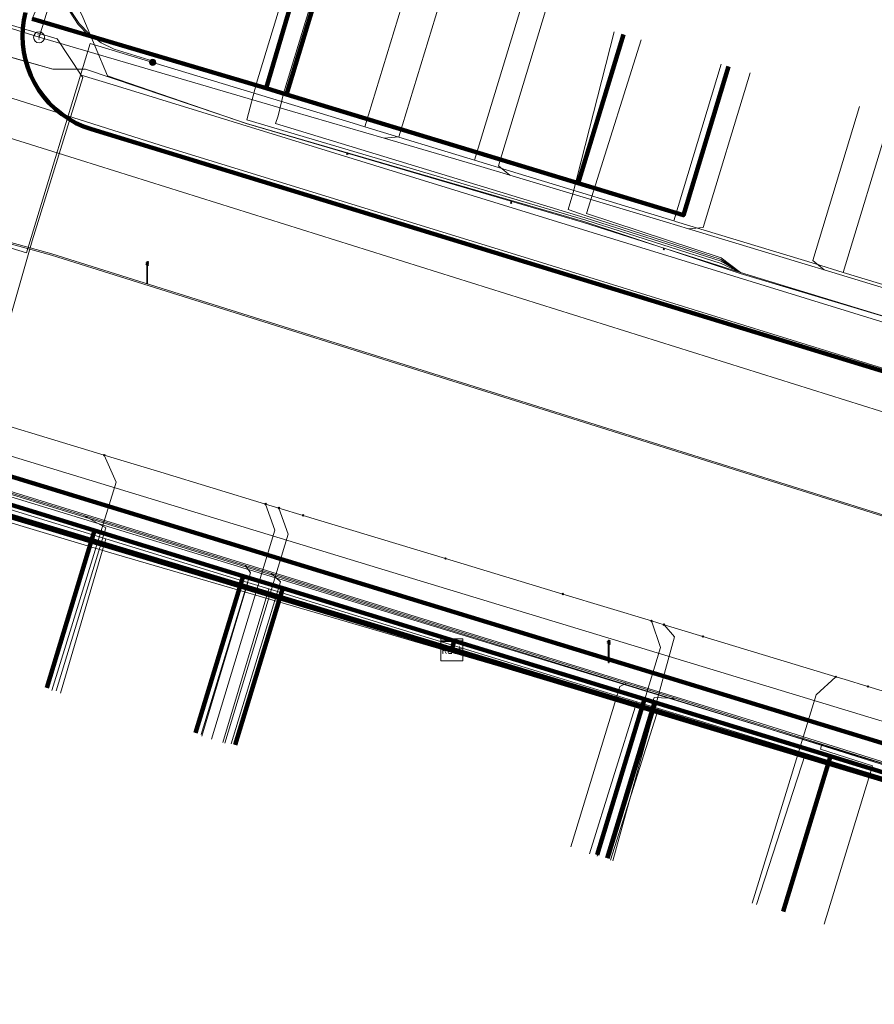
# Model space of a CAD drawing. Extents: x 152558 to 154479, y 462974 to 463683.
# Tile 6 of 256: x 152677 to 152709, y 463431 to 463467. Entities that reach past the tile are written whole.
import ezdxf
from ezdxf.enums import TextEntityAlignment as Align
from ezdxf.lldxf.tags import DXFTag

# ---------------------------------------------------------------- set-up
doc = ezdxf.new("R2010")
doc.units = 0
doc.header["$LTSCALE"] = 0.2
doc.layers.get('0').update_dxf_attribs({"linetype": 'CONTINUOUS'})
for name, color, linetype, lineweight in [('B-RO-KL-DATA_COAXIAAL_17_ZIGGO BV-G', 90, 'KL-DATA-N', 18), ('B-RO-KL-DATA_COAXIAAL_7_ZIGGO BV-G', 90, 'KL-DATA-N', 18), ('B-RO-KL-DATA_DUCT_ZIGGO BV-G', 90, 'CONTINUOUS', 100), ('B-RO-KL-DATA_EUROFIBER NEDERLAND BV-G', 90, 'KL-DATA-N', 18), ('B-RO-KL-DATA_HULPSTUK_KPN BV-S', 90, 'CONTINUOUS', 25), ('B-RO-KL-DATA_HULPSTUK_REGGEFIBER OPERATOR BV-S', 90, 'CONTINUOUS', 25), ('B-RO-KL-DATA_HULPSTUK_ZIGGO BV-S', 90, 'CONTINUOUS', 25), ('B-RO-KL-DATA_KABELBED_KPN BV-G', 90, 'CONTINUOUS', 100), ('B-RO-KL-DATA_KABELBED_ZIGGO BV-G', 90, 'CONTINUOUS', 100), ('B-RO-KL-DATA_REGGEFIBER OPERATOR BV-G', 90, 'KL-DATA-N', 18), ('B-RO-KL-DATA_STEDIN NETBEHEER BV-G', 90, 'KL-DATA-N', 18), ('B-RO-KL-ET_LS_400 V_STEDIN NETBEHEER BV-G', 190, 'KL-LS-N', 18), ('B-RO-KL-ET_LS_GEMEENTE AMERSFOORT-S', 190, 'CONTINUOUS', 25), ('B-RO-KL-ET_LS_HULPSTUK_STEDIN NETBEHEER BV-S', 190, 'CONTINUOUS', 25), ('B-RO-KL-ET_MS_10 KV_STEDIN NETBEHEER BV-G', 130, 'KL-MS-N', 18), ('B-RO-KL-GAS_HD_STAAL_114_8 BAR_STEDIN NETBEHEER BV-G', 30, 'KL-GAS-HD-N', 18), ('B-RO-KL-GAS_LD_HULPSTUK_STEDIN NETBEHEER BV-S', 50, 'CONTINUOUS', 25), ('B-RO-KL-GAS_LD_KOPER_22_0.1 BAR_STEDIN NETBEHEER BV-G', 50, 'KL-GAS-LD-N', 18), ('B-RO-KL-GAS_LD_PVC_110_0.1 BAR_STEDIN NETBEHEER BV-G', 50, 'KL-GAS-LD-N', 18), ('B-RO-KL-GAS_LD_PVC_63_0.1 BAR_STEDIN NETBEHEER BV-G', 50, 'KL-GAS-LD-N', 18), ('B-RO-KL-WATER_100_VITENS-G', 170, 'KL-WATER-N', 18), ('B-RO-KL-WATER_25_VITENS-G', 170, 'KL-WATER-N', 18), ('B-RO-KL-WATER_HULPSTUK_VITENS-S', 170, 'CONTINUOUS', 25), ('B-RO-OG-INFO_KPN BV-G', 7, 'CONTINUOUS', 18)]:
    doc.layers.add(name, color=color, linetype=linetype, lineweight=lineweight)
doc.styles.add('NLCS-ISO', font='NLCS-ISO.ttf')
tags = doc.linetypes.add('KL-DATA-N', pattern='A,4,-1,[101,NLCS.SHX,S=0.5,R=0,X=0,Y=0],-1,4,-1,["D",Standard,S=1,R=0,X=-0.25,Y=-0.5],-1.5', length=12.5).pattern_tags.tags
tags[18] = DXFTag(74, 10)
tags = doc.linetypes.add('KL-GAS-HD-N', pattern='A,4,-1,[69,NLCS.SHX,S=0.5,R=0,X=0,Y=0],-1,4,-1,["H",Standard,S=1,R=0,X=0,Y=-0.5],-2', length=13).pattern_tags.tags
tags[18] = DXFTag(74, 10)
tags = doc.linetypes.add('KL-GAS-LD-N', pattern='A,4,-1,[69,NLCS.SHX,S=0.5,R=0,X=0,Y=0],-1,4,-1,["L",Standard,S=1,R=0,X=0.25,Y=-0.5],-2', length=13).pattern_tags.tags
tags[18] = DXFTag(74, 10)
tags = doc.linetypes.add('KL-LS-N', pattern='A,4,-1,[103,NLCS.SHX,S=0.75,R=0,X=0,Y=0],-1,4,-1,["L",Standard,S=1,R=0,X=0,Y=-0.5],-2', length=13).pattern_tags.tags
tags[18] = DXFTag(74, 10)
tags = doc.linetypes.add('KL-MS-N', pattern='A,4,-1,[103,NLCS.SHX,S=0.75,R=0,X=0,Y=0],-1,4,-1,["M",Standard,S=1,R=0,X=0,Y=-0.5],-2', length=13).pattern_tags.tags
tags[18] = DXFTag(74, 10)
doc.linetypes.add('KL-WATER-N', pattern='A,7,-0.5,[168,NLCS.SHX,S=0.75,R=0,X=0.75,Y=0],-2', length=9.5)

# ---------------------------------------------------------------- blocks, each defined once
blk = doc.blocks.new('SKL-WTB_HULP_T STUK-SO')
at = {"color": 0, "linetype": 'ByBlock', "lineweight": 18}
blk.add_circle((0, 0), 1, dxfattribs=at)
at = {"color": 0, "linetype": 'ByBlock', "lineweight": -2, "style": 'NLCS-ISO'}
blk.add_text('T', height=1, dxfattribs=at).set_placement((0, 0), align=Align.MIDDLE_CENTER)
at = {"color": 0, "linetype": 'ByBlock', "lineweight": 18, "style": 'NLCS-ISO', "flags": 1}
for tag, p in [('TYPE', (1.5, 0)), ('LABEL', (1.5, -1.5)), ('OMSCHRIJVING', (1.5, -3))]:
    blk.add_attdef(tag, p, '', height=1, dxfattribs=at)
blk = doc.blocks.new('SKL-WTB_HULP_MOF-SO')
at = {"linetype": 'ByBlock', "lineweight": 18}
h = blk.add_hatch(color=0, dxfattribs=at)
h.dxf.hatch_style = 1
h.paths.add_polyline_path([(-0.5625, 0, 1), (0.5625, 0, 1)])
at = {"color": 0, "linetype": 'ByBlock', "lineweight": 18}
blk.add_circle((0, 0), 0.5625, dxfattribs=at)
at = {"color": 0, "linetype": 'ByBlock', "lineweight": 18, "style": 'NLCS-ISO', "flags": 1}
for tag, p in [('TYPE', (1.5, 0)), ('LABEL', (1.5, -1.5)), ('OMSCHRIJVING', (1.5, -3))]:
    blk.add_attdef(tag, p, '', height=1, dxfattribs=at)
blk = doc.blocks.new('SKL-WTB_HULP_KAST-SO')
at = {"color": 0, "linetype": 'ByBlock', "lineweight": 18}
for points in [[(-2, 2), (2, 2), (2, 1.68), (-2, 1.68)], [(-2, 1.52), (2, 1.52), (2, -2), (-2, -2)]]:
    blk.add_lwpolyline(points, close=True, dxfattribs=at)
at = {"color": 0, "linetype": 'ByBlock', "lineweight": 18, "style": 'NLCS-ISO'}
blk.add_text('kast', height=1.5, dxfattribs=at).set_placement((0, 0), align=Align.MIDDLE_CENTER)
at = {"color": 0, "linetype": 'ByBlock', "lineweight": 18, "style": 'NLCS-ISO', "flags": 1}
for tag, p in [('TYPE', (2.5, 0)), ('LABEL', (2.5, -1.5)), ('OMSCHRIJVING', (2.5, -3))]:
    blk.add_attdef(tag, p, '', height=1, dxfattribs=at)
blk = doc.blocks.new('SKL-WTB_HULP_OVERIG-SO')
at = {"color": 0, "linetype": 'ByBlock', "lineweight": 18}
for points in [[(-0.14, 0.14), (0.14, -0.14)], [(0.14, 0.14), (-0.14, -0.14)]]:
    blk.add_lwpolyline(points, dxfattribs=at)
at = {"color": 0, "linetype": 'ByBlock', "lineweight": 18, "style": 'NLCS-ISO', "flags": 1}
for tag, p in [('TYPE', (1.5, 0)), ('LABEL', (1.5, -1.5)), ('OMSCHRIJVING', (1.5, -3))]:
    blk.add_attdef(tag, p, '', height=1, dxfattribs=at)
blk = doc.blocks.new('SKL-ET_LS_MAST-SO')
for p, q in [((-0.05, 2.07), (0.05, 2.07)), ((-0.05, -2), (0.05, -2))]:
    blk.add_line(p, q)
for points in [[(-0.18, 1.76), (-0.22, 1.76), (-0.22, 1.84), (-0.18, 1.84), (-0.18, 1.79)], [(-0.05, -2), (-0.05, 2.07)], [(0.05, -2), (0.05, 2.07)], [(0.18, 1.92), (0.05, 1.92)], [(0.18, 1.89), (0.05, 1.89)], [(0.18, 1.89), (0.22, 1.89), (0.22, 1.97), (0.18, 1.97), (0.18, 1.92)], [(-0.18, 1.49), (-0.22, 1.49), (-0.22, 1.57), (-0.18, 1.57), (-0.18, 1.52)], [(-0.18, 1.79), (-0.05, 1.79)], [(-0.18, 1.76), (-0.05, 1.76)], [(-0.18, 1.52), (-0.05, 1.52)], [(-0.18, 1.49), (-0.05, 1.49)], [(0.18, 1.66), (0.05, 1.66)], [(0.18, 1.63), (0.05, 1.63)], [(0.18, 1.39), (0.05, 1.39)], [(0.18, 1.36), (0.05, 1.36)], [(0.18, 1.63), (0.22, 1.63), (0.22, 1.71), (0.18, 1.71), (0.18, 1.66)], [(0.18, 1.36), (0.22, 1.36), (0.22, 1.44), (0.18, 1.44), (0.18, 1.39)]]:
    blk.add_lwpolyline(points)

msp = doc.modelspace()

# ---------------------------------------------------------------- linework, layer by layer
at = {"layer": 'B-RO-KL-DATA_COAXIAAL_17_ZIGGO BV-G', "flags": 128}
for points in [[(152618.415, 463465.593), (152618.688, 463466.508), (152623.483, 463465.106), (152626.711, 463464.157), (152627.358, 463463.966), (152627.807, 463463.834), (152628.494, 463463.632), (152630.168, 463463.14), (152632.878, 463462.344), (152640.071, 463460.167), (152640.885, 463459.914), (152642, 463459.568), (152643.366, 463459.144), (152644.466, 463458.802), (152647.2, 463457.962), (152649.677, 463457.202), (152652.858, 463456.225), (152653.336, 463456.078), (152653.908, 463455.902), (152655.444, 463455.431), (152659.167, 463454.287), (152660.75, 463453.801), (152662.13, 463453.378), (152664.618, 463452.616), (152665.333, 463452.397), (152665.332, 463452.395), (152666.341, 463452.085), (152671.752, 463450.423), (152674.979, 463449.432), (152677.081, 463448.787), (152679.288, 463448.109), (152680.027, 463447.882), (152681.194, 463447.524), (152682.6, 463447.092), (152683.075, 463446.946), (152684.474, 463446.517), (152685.476, 463446.21), (152686.26, 463445.969), (152686.311, 463445.953), (152686.929, 463445.763), (152687.805, 463445.493), (152693.211, 463443.836), (152697.117, 463442.634), (152700.191, 463441.69), (152700.576, 463441.572), (152702.47, 463440.99), (152706.428, 463439.775), (152707.004, 463439.598), (152708.451, 463439.154), (152710.434, 463438.545), (152711.832, 463438.116), (152713.169, 463437.705), (152713.493, 463437.605), (152716.087, 463436.81), (152716.63, 463436.643), (152716.851, 463436.575), (152719.021, 463435.908), (152724.402, 463434.259), (152727.271, 463433.376), (152730.055, 463432.52), (152733.011, 463431.612), (152733.581, 463431.437), (152735.637, 463430.806), (152742.795, 463428.608), (152744.485, 463427.964), (152750.841, 463426.018), (152751.106, 463426.893), (152751.193, 463427.18), (152751.257, 463427.391), (152751.269, 463427.426), (152751.645, 463428.538), (152751.951, 463429.441), (152752.014, 463429.629), (152752.234, 463430.277), (152752.456, 463430.934), (152752.593, 463431.339), (152752.751, 463431.805), (152752.801, 463431.952), (152752.908, 463432.27), (152752.979, 463432.479), (152753.223, 463433.2), (152753.476, 463433.948), (152753.806, 463434.924), (152754.161, 463435.972), (152754.208, 463436.108), (152754.256, 463436.247), (152754.28, 463436.316), (152754.29, 463436.346), (152754.4, 463436.549), (152754.512, 463436.708), (152754.756, 463436.922), (152755.049, 463437.045), (152755.387, 463437.096), (152755.779, 463437.109), (152755.819, 463437.111), (152755.852, 463437.112), (152756.146, 463437.059), (152756.276, 463437.035), (152756.44, 463436.992), (152756.654, 463436.936), (152757.211, 463436.766), (152758.08, 463436.5), (152758.441, 463436.39), (152769.283, 463433.078), (152769.375, 463433.382), (152769.663, 463434.324)], [(152769.663, 463434.324), (152769.375, 463433.382), (152769.283, 463433.078), (152758.441, 463436.39), (152758.08, 463436.5), (152757.211, 463436.766), (152756.654, 463436.936), (152756.44, 463436.992), (152756.276, 463437.035), (152756.146, 463437.059), (152755.852, 463437.112), (152755.819, 463437.111), (152755.779, 463437.109), (152755.387, 463437.096), (152755.049, 463437.045), (152754.756, 463436.922), (152754.512, 463436.708), (152754.4, 463436.549), (152754.29, 463436.346), (152754.28, 463436.316), (152754.256, 463436.247), (152754.208, 463436.108), (152754.161, 463435.972), (152753.806, 463434.924), (152753.476, 463433.948), (152753.223, 463433.2), (152752.979, 463432.479), (152752.908, 463432.27), (152752.801, 463431.952), (152752.751, 463431.805), (152752.593, 463431.339), (152752.456, 463430.934), (152752.234, 463430.277), (152752.014, 463429.629), (152751.951, 463429.441), (152751.645, 463428.538), (152751.269, 463427.426), (152751.257, 463427.391), (152751.193, 463427.18), (152751.106, 463426.893), (152750.841, 463426.018), (152744.485, 463427.964), (152742.795, 463428.608), (152735.637, 463430.806), (152733.581, 463431.437), (152733.011, 463431.612), (152730.055, 463432.52), (152727.271, 463433.376), (152724.402, 463434.259), (152719.021, 463435.908), (152716.851, 463436.575), (152716.63, 463436.643), (152716.087, 463436.81), (152713.493, 463437.605), (152713.169, 463437.705), (152711.832, 463438.116), (152710.434, 463438.545), (152708.451, 463439.154), (152707.004, 463439.598), (152706.428, 463439.775), (152702.47, 463440.99), (152700.576, 463441.572), (152700.191, 463441.69), (152697.117, 463442.634), (152693.211, 463443.836), (152693.127, 463443.502)]]:
    msp.add_lwpolyline(points, dxfattribs=at)
at = {"layer": 'B-RO-KL-DATA_COAXIAAL_7_ZIGGO BV-G', "flags": 128}
for points in [[(152684.777, 463482.997), (152677.747, 463466.648), (152678.038, 463466.565), (152680.82, 463465.769), (152683.27, 463465.024), (152686.32, 463464.096), (152687.063, 463463.87), (152688.722, 463469.323)], [(152684.777, 463482.997), (152677.747, 463466.648), (152678.038, 463466.565), (152680.82, 463465.769), (152683.27, 463465.024), (152686.32, 463464.096), (152687.933, 463469.563)], [(152703.274, 463464.9), (152701.614, 463459.443), (152697.764, 463460.614), (152687.063, 463463.87), (152686.32, 463464.096), (152683.27, 463465.024), (152680.82, 463465.769), (152678.038, 463466.565), (152677.747, 463466.648), (152684.777, 463482.997)], [(152684.777, 463482.997), (152677.747, 463466.648), (152678.038, 463466.565), (152680.82, 463465.769), (152683.27, 463465.024), (152686.32, 463464.096), (152687.063, 463463.87), (152697.764, 463460.614), (152699.337, 463465.783), (152699.423, 463466.067)], [(152651.08, 463450.367), (152652.858, 463456.225), (152653.336, 463456.078), (152653.908, 463455.902), (152655.444, 463455.431), (152659.167, 463454.287), (152660.75, 463453.801), (152662.13, 463453.378), (152664.618, 463452.616), (152665.333, 463452.397), (152665.332, 463452.395), (152666.341, 463452.085), (152671.752, 463450.423), (152674.979, 463449.432), (152677.081, 463448.787), (152679.288, 463448.109), (152680.027, 463447.882), (152681.194, 463447.524), (152682.6, 463447.092), (152683.075, 463446.946), (152684.474, 463446.517), (152685.476, 463446.21), (152686.26, 463445.969), (152686.311, 463445.953), (152686.929, 463445.763), (152687.805, 463445.493), (152693.211, 463443.836), (152693.127, 463443.502)], [(152652.133, 463450.048), (152653.908, 463455.902), (152655.444, 463455.431), (152659.167, 463454.287), (152660.75, 463453.801), (152662.13, 463453.378), (152664.618, 463452.616), (152665.333, 463452.397), (152665.332, 463452.395), (152666.341, 463452.085), (152671.752, 463450.423), (152674.979, 463449.432), (152677.081, 463448.787), (152679.288, 463448.109), (152680.027, 463447.882), (152681.194, 463447.524), (152682.6, 463447.092), (152683.075, 463446.946), (152684.474, 463446.517), (152685.476, 463446.21), (152686.26, 463445.969), (152686.311, 463445.953), (152686.929, 463445.763), (152687.805, 463445.493), (152693.211, 463443.836), (152693.127, 463443.502)], [(152657.396, 463448.45), (152659.167, 463454.287), (152660.75, 463453.801), (152662.13, 463453.378), (152664.618, 463452.616), (152665.333, 463452.397), (152665.332, 463452.395), (152666.341, 463452.085), (152671.752, 463450.423), (152674.979, 463449.432), (152677.081, 463448.787), (152679.288, 463448.109), (152680.027, 463447.882), (152681.194, 463447.524), (152682.6, 463447.092), (152683.075, 463446.946), (152684.474, 463446.517), (152685.476, 463446.21), (152686.26, 463445.969), (152686.311, 463445.953), (152686.929, 463445.763), (152687.805, 463445.493), (152693.211, 463443.836), (152693.127, 463443.502)], [(152662.851, 463446.795), (152664.618, 463452.616), (152665.333, 463452.397), (152665.332, 463452.395), (152666.341, 463452.085), (152671.752, 463450.423), (152674.979, 463449.432), (152677.081, 463448.787), (152679.288, 463448.109), (152680.027, 463447.882), (152681.194, 463447.524), (152682.6, 463447.092), (152683.075, 463446.946), (152684.474, 463446.517), (152685.476, 463446.21), (152686.26, 463445.969), (152686.311, 463445.953), (152686.929, 463445.763), (152687.805, 463445.493), (152693.211, 463443.836), (152693.127, 463443.502)], [(152693.127, 463443.502), (152693.211, 463443.836), (152687.805, 463445.493), (152686.929, 463445.763), (152686.311, 463445.953), (152686.26, 463445.969), (152685.476, 463446.21), (152684.474, 463446.517), (152683.075, 463446.946), (152682.6, 463447.092), (152681.194, 463447.524), (152680.027, 463447.882), (152679.288, 463448.109), (152677.081, 463448.787), (152674.979, 463449.432), (152673.223, 463443.646)], [(152678.276, 463442.112), (152680.027, 463447.882), (152681.194, 463447.524), (152682.6, 463447.092), (152683.075, 463446.946), (152684.474, 463446.517), (152685.476, 463446.21), (152686.26, 463445.969), (152686.311, 463445.953), (152686.929, 463445.763), (152687.805, 463445.493), (152693.211, 463443.836), (152693.127, 463443.502)], [(152693.127, 463443.502), (152693.211, 463443.836), (152687.805, 463445.493), (152686.929, 463445.763), (152686.311, 463445.953), (152686.26, 463445.969), (152685.476, 463446.21), (152683.73, 463440.457)], [(152693.127, 463443.502), (152693.211, 463443.836), (152687.805, 463445.493), (152686.929, 463445.763), (152685.185, 463440.016)], [(152693.127, 463443.502), (152693.211, 463443.836), (152697.117, 463442.634), (152700.191, 463441.69), (152700.576, 463441.572), (152702.47, 463440.99), (152706.428, 463439.775), (152707.004, 463439.598), (152708.451, 463439.154), (152710.434, 463438.545), (152711.832, 463438.116), (152713.169, 463437.705), (152713.493, 463437.605), (152716.087, 463436.81), (152716.63, 463436.643), (152716.851, 463436.575), (152719.021, 463435.908), (152724.402, 463434.259), (152727.271, 463433.376), (152730.055, 463432.52), (152733.011, 463431.612), (152733.581, 463431.437), (152735.637, 463430.806), (152742.795, 463428.608), (152744.485, 463427.964), (152750.841, 463426.018), (152751, 463425.97), (152752.147, 463425.617), (152756.529, 463424.261), (152759.334, 463423.394), (152759.906, 463423.218), (152761.835, 463422.622), (152765.919, 463421.376), (152766.24, 463421.277), (152766.386, 463421.232), (152769.789, 463420.198), (152770.841, 463419.878), (152769.189, 463414.46)], [(152693.127, 463443.502), (152693.211, 463443.836), (152697.117, 463442.634), (152700.191, 463441.69), (152700.576, 463441.572), (152702.47, 463440.99), (152706.428, 463439.775), (152707.004, 463439.598), (152708.451, 463439.154), (152710.434, 463438.545), (152711.832, 463438.116), (152713.169, 463437.705), (152713.493, 463437.605), (152716.087, 463436.81), (152716.63, 463436.643), (152716.851, 463436.575), (152719.021, 463435.908), (152724.402, 463434.259), (152727.271, 463433.376), (152730.055, 463432.52), (152733.011, 463431.612), (152733.581, 463431.437), (152735.637, 463430.806), (152742.795, 463428.608), (152744.485, 463427.964), (152750.841, 463426.018), (152751, 463425.97), (152752.147, 463425.617), (152756.529, 463424.261), (152759.334, 463423.394), (152759.906, 463423.218), (152761.835, 463422.622), (152765.919, 463421.376), (152766.24, 463421.277), (152766.386, 463421.232), (152769.789, 463420.198), (152768.137, 463414.781)], [(152693.127, 463443.502), (152693.211, 463443.836), (152697.117, 463442.634), (152700.191, 463441.69), (152700.576, 463441.572), (152702.47, 463440.99), (152706.428, 463439.775), (152707.004, 463439.598), (152708.451, 463439.154), (152710.434, 463438.545), (152711.832, 463438.116), (152713.169, 463437.705), (152713.493, 463437.605), (152716.087, 463436.81), (152716.63, 463436.643), (152716.851, 463436.575), (152719.021, 463435.908), (152724.402, 463434.259), (152727.271, 463433.376), (152730.055, 463432.52), (152733.011, 463431.612), (152733.581, 463431.437), (152735.637, 463430.806), (152742.795, 463428.608), (152744.485, 463427.964), (152750.841, 463426.018), (152751, 463425.97), (152752.147, 463425.617), (152756.529, 463424.261), (152759.334, 463423.394), (152759.906, 463423.218), (152758.253, 463417.794)], [(152693.127, 463443.502), (152693.211, 463443.836), (152697.117, 463442.634), (152700.191, 463441.69), (152700.576, 463441.572), (152702.47, 463440.99), (152706.428, 463439.775), (152707.004, 463439.598), (152708.451, 463439.154), (152710.434, 463438.545), (152711.832, 463438.116), (152713.169, 463437.705), (152713.493, 463437.605), (152716.087, 463436.81), (152716.63, 463436.643), (152716.851, 463436.575), (152719.021, 463435.908), (152724.402, 463434.259), (152727.271, 463433.376), (152730.055, 463432.52), (152733.011, 463431.612), (152733.581, 463431.437), (152735.637, 463430.806), (152742.795, 463428.608), (152744.485, 463427.964), (152750.841, 463426.018), (152751, 463425.97), (152752.147, 463425.617), (152756.529, 463424.261), (152759.334, 463423.394), (152757.68, 463417.969)], [(152693.127, 463443.502), (152693.211, 463443.836), (152697.117, 463442.634), (152700.191, 463441.69), (152700.576, 463441.572), (152702.47, 463440.99), (152706.428, 463439.775), (152707.004, 463439.598), (152708.451, 463439.154), (152710.434, 463438.545), (152711.832, 463438.116), (152713.169, 463437.705), (152713.493, 463437.605), (152716.087, 463436.81), (152716.63, 463436.643), (152716.851, 463436.575), (152719.021, 463435.908), (152724.402, 463434.259), (152727.271, 463433.376), (152730.055, 463432.52), (152733.011, 463431.612), (152733.581, 463431.437), (152731.861, 463425.798)], [(152693.127, 463443.502), (152693.211, 463443.836), (152697.117, 463442.634), (152700.191, 463441.69), (152700.576, 463441.572), (152702.47, 463440.99), (152706.428, 463439.775), (152707.004, 463439.598), (152708.451, 463439.154), (152710.434, 463438.545), (152711.832, 463438.116), (152713.169, 463437.705), (152713.493, 463437.605), (152716.087, 463436.81), (152716.63, 463436.643), (152716.851, 463436.575), (152719.021, 463435.908), (152724.402, 463434.259), (152727.271, 463433.376), (152730.055, 463432.52), (152733.011, 463431.612), (152731.287, 463425.973)], [(152693.127, 463443.502), (152693.211, 463443.836), (152697.117, 463442.634), (152700.191, 463441.69), (152700.576, 463441.572), (152702.47, 463440.99), (152706.428, 463439.775), (152707.004, 463439.598), (152708.451, 463439.154), (152710.434, 463438.545), (152711.832, 463438.116), (152713.169, 463437.705), (152713.493, 463437.605), (152716.087, 463436.81), (152716.63, 463436.643), (152716.851, 463436.575), (152719.021, 463435.908), (152724.402, 463434.259), (152727.271, 463433.376), (152725.548, 463427.723)], [(152693.127, 463443.502), (152693.211, 463443.836), (152697.117, 463442.634), (152700.191, 463441.69), (152700.576, 463441.572), (152702.47, 463440.99), (152706.428, 463439.775), (152707.004, 463439.598), (152708.451, 463439.154), (152710.434, 463438.545), (152711.832, 463438.116), (152713.169, 463437.705), (152713.493, 463437.605), (152716.087, 463436.81), (152716.63, 463436.643), (152716.851, 463436.575), (152715.122, 463430.901)], [(152693.127, 463443.502), (152693.211, 463443.836), (152697.117, 463442.634), (152700.191, 463441.69), (152700.576, 463441.572), (152702.47, 463440.99), (152706.428, 463439.775), (152707.004, 463439.598), (152708.451, 463439.154), (152710.434, 463438.545), (152711.832, 463438.116), (152713.169, 463437.705), (152713.493, 463437.605), (152716.087, 463436.81), (152714.357, 463431.134)], [(152693.127, 463443.502), (152693.211, 463443.836), (152697.117, 463442.634), (152700.191, 463441.69), (152700.576, 463441.572), (152702.47, 463440.99), (152706.428, 463439.775), (152707.004, 463439.598), (152705.269, 463433.904)], [(152693.127, 463443.502), (152693.211, 463443.836), (152697.117, 463442.634), (152700.191, 463441.69), (152700.576, 463441.572), (152698.836, 463435.866)], [(152698.452, 463435.983), (152700.191, 463441.69), (152697.117, 463442.634), (152693.211, 463443.836), (152693.127, 463443.502)]]:
    msp.add_lwpolyline(points, dxfattribs=at)
at = {"layer": 'B-RO-KL-DATA_DUCT_ZIGGO BV-G', "flags": 128}
for points in [[(152653.908, 463455.902), (152659.167, 463454.287), (152664.618, 463452.616), (152665.333, 463452.397), (152665.332, 463452.395), (152674.979, 463449.432), (152680.027, 463447.882), (152685.476, 463446.21), (152686.929, 463445.763), (152693.211, 463443.836), (152700.191, 463441.69), (152700.576, 463441.572), (152707.004, 463439.598), (152716.087, 463436.81), (152716.851, 463436.575), (152727.271, 463433.376), (152733.011, 463431.612), (152733.581, 463431.437), (152742.795, 463428.608)], [(152769.663, 463434.324), (152769.375, 463433.382), (152769.283, 463433.078), (152756.654, 463436.936), (152755.852, 463437.112), (152755.049, 463437.045), (152754.756, 463436.922), (152754.512, 463436.708), (152754.29, 463436.346), (152750.841, 463426.018), (152744.485, 463427.964), (152742.795, 463428.608), (152733.581, 463431.437), (152733.011, 463431.612), (152727.271, 463433.376), (152716.851, 463436.575), (152716.087, 463436.81), (152707.004, 463439.598), (152700.576, 463441.572), (152700.191, 463441.69), (152693.211, 463443.836), (152693.127, 463443.502)]]:
    msp.add_lwpolyline(points, dxfattribs=at)
at = {"layer": 'B-RO-KL-DATA_EUROFIBER NEDERLAND BV-G', "flags": 128}
for points in [[(152571.462, 463494.696), (152614, 463485.4), (152615.1, 463482.7), (152678.5, 463464.8), (152679.7, 463464.8), (152685.6, 463462.8), (152698, 463459.2), (152703.7, 463457.3), (152720.1, 463452.4), (152731.7, 463448.8), (152732.3, 463448.7), (152740.2, 463446.1), (152747.8, 463444.1), (152751.2, 463443), (152751.7, 463443.2), (152755.2, 463454.3), (152761, 463474.3), (152761.9, 463477.7), (152762.9, 463480.9), (152763.8, 463484.5), (152767, 463494.7), (152767.9, 463498.1), (152771.4, 463509.8), (152772.7, 463513.8), (152773, 463514.2), (152773.3, 463514.3), (152777.9, 463512.9), (152778.3, 463513.1), (152778.7, 463514.1), (152780, 463518.5), (152780.5, 463519), (152783.3, 463520.1), (152784, 463520), (152812.4, 463511.4), (152827.7, 463506.6), (152828.9, 463505.7), (152831, 463500.9), (152829.3, 463495.1), (152829.5, 463494.3), (152830.2, 463493.2), (152831.6, 463490.5), (152832.5, 463489.4), (152849.6, 463484.1), (152851.2, 463483.7), (152861.1, 463480.6), (152863.2, 463479.8), (152867, 463476.5), (152873.3, 463475), (152874.7, 463474.9), (152876.8, 463474.9), (152881.9, 463474), (152891.4, 463471.3), (152897.6, 463470.1), (152916, 463466.8), (152936.3, 463462.9), (152942.5, 463461), (152953.3, 463457.5), (152965.2, 463453.3), (152966.3, 463453.1), (152970.6, 463451.7), (152972.3, 463451), (152973.1, 463450), (152970.9, 463430.7), (152971.4, 463430.6), (152977.2, 463429.9), (152982.1, 463429), (152996.4, 463426.6), (153020, 463422.8), (153038, 463419.8), (153049.2, 463418), (153058.3, 463416.6), (153059.7, 463417.6), (153063.1, 463420.1), (153066.7, 463423.6), (153085.6, 463442.6), (153093.4, 463450.7), (153096, 463452.3), (153099.1, 463449.1), (153103.8, 463442.4), (153107.1, 463435.7), (153107.4, 463434.8), (153109.9, 463428.3), (153112, 463421.3), (153112.9, 463413.6), (153112.9, 463407.3), (153113.3, 463406.2), (153113.1, 463402.8), (153112.1, 463396.3), (153110.6, 463390.3), (153110.2, 463388.1), (153111.1, 463387.4), (153112.3, 463387), (153118.7, 463385.3), (153121.5, 463384.9)], [(152571.462, 463494.696), (152614, 463485.4), (152615.1, 463482.7), (152678.5, 463464.8), (152679.7, 463464.8), (152685.6, 463462.8), (152698, 463459.2), (152703.7, 463457.3), (152720.1, 463452.4), (152731.7, 463448.8), (152732.3, 463448.7), (152740.2, 463446.1), (152747.8, 463444.1), (152751.2, 463443), (152751.7, 463443.2), (152755.2, 463454.3), (152761, 463474.3), (152761.9, 463477.7), (152762.9, 463480.9), (152763.8, 463484.5), (152767, 463494.7), (152767.9, 463498.1), (152771.4, 463509.8), (152772.7, 463513.8), (152773, 463514.2), (152773.3, 463514.3), (152777.9, 463512.9), (152778.3, 463513.1), (152778.7, 463514.1), (152780, 463518.5), (152780.5, 463519), (152783.3, 463520.1), (152784, 463520), (152812.4, 463511.4), (152827.7, 463506.6), (152828.9, 463505.7), (152831, 463500.9), (152829.3, 463495.1), (152829.5, 463494.3), (152830.2, 463493.2), (152831.6, 463490.5), (152832.5, 463489.4), (152849.6, 463484.1), (152851.2, 463483.7), (152861.1, 463480.6), (152863.2, 463479.8), (152867, 463476.5), (152873.3, 463475), (152874.7, 463474.9), (152876.8, 463474.9), (152881.9, 463474), (152891.4, 463471.3), (152897.6, 463470.1), (152916, 463466.8), (152936.3, 463462.9), (152936.5, 463462.8)]]:
    msp.add_lwpolyline(points, dxfattribs=at)
at = {"layer": 'B-RO-KL-DATA_KABELBED_KPN BV-G', "flags": 128}
for points in [[(152686.05, 463445.676), (152666.87, 463451.455), (152664.477, 463452.162), (152661.242, 463453.119), (152658.875, 463453.819), (152624.891, 463463.866), (152612.282, 463467.812)], [(152677.584, 463464.854), (152677.501, 463465.135), (152677.44, 463465.423), (152677.404, 463465.714), (152677.392, 463466.007), (152677.404, 463466.3), (152677.44, 463466.592), (152677.5, 463466.879)], [(152677.584, 463464.854), (152677.695, 463464.569), (152677.831, 463464.293), (152677.99, 463464.031), (152678.17, 463463.783), (152678.371, 463463.551), (152678.592, 463463.338), (152678.83, 463463.144), (152679.083, 463462.971), (152679.35, 463462.821), (152679.63, 463462.694), (152679.919, 463462.592), (152697.52, 463457.21)], [(152697.52, 463457.21), (152748.927, 463441.493), (152751.112, 463440.841), (152751.113, 463440.841)], [(152661.217, 463453.112), (152661.242, 463453.119), (152664.022, 463453.823), (152664.902, 463453.553), (152709.914, 463439.775), (152711.249, 463438.066), (152711.293, 463438.01)], [(152664.468, 463452.132), (152711.293, 463438.01)], [(152860.018, 463392.409), (152838.765, 463398.664), (152835.411, 463399.651), (152820.55, 463404.268), (152785, 463415.313), (152781.848, 463416.312), (152775.479, 463418.332), (152772.358, 463419.322), (152766.154, 463421.29), (152751.695, 463425.875), (152745.962, 463427.603), (152731.059, 463432.095), (152711.249, 463438.066), (152705.852, 463439.693), (152686.05, 463445.676)]]:
    msp.add_lwpolyline(points, dxfattribs=at)
at = {"layer": 'B-RO-KL-DATA_KABELBED_ZIGGO BV-G', "flags": 128}
for points in [[(152686.32, 463464.096), (152687.933, 463469.563)], [(152688.722, 463469.323), (152687.063, 463463.87)], [(152686.32, 463464.096), (152677.747, 463466.648)], [(152699.337, 463465.783), (152699.423, 463466.067)], [(152697.764, 463460.614), (152699.337, 463465.783)], [(152703.274, 463464.9), (152701.614, 463459.443), (152697.764, 463460.614)], [(152687.063, 463463.87), (152686.32, 463464.096)], [(152697.764, 463460.614), (152687.063, 463463.87)], [(152680.027, 463447.882), (152674.979, 463449.432)], [(152680.027, 463447.882), (152678.276, 463442.112)], [(152685.476, 463446.21), (152680.027, 463447.882)], [(152685.476, 463446.21), (152683.73, 463440.457)], [(152686.929, 463445.763), (152685.476, 463446.21)], [(152686.929, 463445.763), (152685.185, 463440.016)], [(152693.211, 463443.836), (152686.929, 463445.763)], [(152693.211, 463443.836), (152693.127, 463443.502)], [(152700.191, 463441.69), (152693.211, 463443.836)], [(152700.191, 463441.69), (152698.452, 463435.983)], [(152700.576, 463441.572), (152698.836, 463435.866)], [(152700.576, 463441.572), (152700.191, 463441.69)], [(152707.004, 463439.598), (152700.576, 463441.572)], [(152707.004, 463439.598), (152705.269, 463433.904)], [(152716.087, 463436.81), (152707.004, 463439.598)]]:
    msp.add_lwpolyline(points, dxfattribs=at)
at = {"layer": 'B-RO-KL-DATA_REGGEFIBER OPERATOR BV-G', "flags": 128}
for points in [[(152706.835, 463533.985), (152702.898, 463524.485), (152702.65, 463523.902), (152698.58, 463514.554), (152698.071, 463513.475), (152694.294, 463504.311), (152693.868, 463503.567), (152689.898, 463494.309), (152688.617, 463491.965), (152684.786, 463483.321), (152678.967, 463469.361), (152678.781, 463468.42), (152679.597, 463466.7), (152680.511, 463464.551), (152685.584, 463462.807), (152697.953, 463459.174), (152703.705, 463457.341), (152708.629, 463455.843), (152709.411, 463455.611), (152720.084, 463452.379), (152726.406, 463450.447), (152731.747, 463448.806), (152732.347, 463448.73), (152740.248, 463446.13), (152742.132, 463445.613), (152744.016, 463445.095), (152745.899, 463444.575), (152747.782, 463444.055), (152751.206, 463443.042), (152751.687, 463443.208)], [(152618.389, 463484.216), (152635.681, 463478.916), (152637.95, 463478.184), (152643.835, 463476.427), (152649.181, 463474.767), (152655.815, 463472.763), (152660.268, 463471.412), (152664.744, 463470.098), (152672.051, 463467.884), (152678.661, 463465.908), (152679.535, 463464.572), (152680.711, 463464.223), (152749, 463443.167), (152749.265, 463442.742), (152749.817, 463439.372), (152750.127, 463438.842), (152756.464, 463436.84), (152761.04, 463435.458), (152770.182, 463432.696), (152772.544, 463432.012), (152772.557, 463432.008), (152784.458, 463428.268), (152786.81, 463427.594), (152786.956, 463427.553), (152797.993, 463424.234), (152798.762, 463424.002), (152800.216, 463423.554), (152812.832, 463419.714), (152814.004, 463419.384), (152825.982, 463415.717), (152830.247, 463414.411), (152835.678, 463412.836)], [(152687.599, 463469.663), (152685.964, 463464.287), (152685.613, 463462.937), (152698.036, 463459.259), (152702.998, 463457.669), (152703.705, 463457.341)], [(152688.616, 463469.353), (152686.959, 463463.906), (152686.763, 463463.087), (152686.667, 463462.802), (152698.019, 463459.341), (152702.994, 463457.757), (152703.705, 463457.341)], [(152672.049, 463467.885), (152678.661, 463465.908), (152679.535, 463464.572), (152679.597, 463464.49), (152677.745, 463458.502), (152675.597, 463451.026), (152674.768, 463448.742)], [(152616.007, 463467.164), (152633.177, 463462.026), (152639.696, 463460.075), (152652.991, 463455.996), (152653.762, 463455.759), (152659.127, 463454.113), (152664.576, 463452.441), (152674.93, 463449.264), (152680.45, 463447.571), (152685.645, 463445.977), (152686.414, 463445.741), (152697.048, 463442.478), (152699.905, 463441.602), (152700.699, 463441.358), (152702.368, 463440.846), (152706.089, 463439.705), (152716.231, 463436.593), (152716.955, 463436.371), (152718.72, 463435.829), (152724.324, 463434.11), (152727.235, 463433.217), (152732.57, 463431.58), (152733.342, 463431.35), (152735.544, 463430.667), (152742.735, 463428.461), (152744.738, 463427.724), (152751.08, 463425.734), (152752.45, 463425.304), (152753.054, 463425.173)], [(152616.007, 463467.164), (152633.177, 463462.026), (152639.696, 463460.075), (152652.991, 463455.996), (152653.762, 463455.759), (152659.127, 463454.113), (152664.576, 463452.441), (152674.93, 463449.264), (152680.45, 463447.571), (152685.645, 463445.977), (152686.414, 463445.741), (152697.048, 463442.478), (152699.905, 463441.602), (152700.699, 463441.358), (152702.368, 463440.846), (152706.089, 463439.705), (152716.231, 463436.593), (152716.955, 463436.371), (152718.72, 463435.829), (152724.324, 463434.11), (152727.235, 463433.217), (152732.57, 463431.58), (152733.342, 463431.35), (152735.544, 463430.667), (152742.735, 463428.461), (152744.738, 463427.724), (152751.08, 463425.734), (152752.45, 463425.304), (152753.054, 463425.173)], [(152699.074, 463466.171), (152697.567, 463460.226), (152697.386, 463459.654), (152698.051, 463459.415), (152702.998, 463457.816), (152703.705, 463457.341)], [(152700.067, 463465.869), (152698.315, 463460.319), (152698.062, 463459.51), (152703.004, 463457.879), (152703.705, 463457.341)], [(152674.93, 463449.264), (152680.45, 463447.571)], [(152674.93, 463449.264), (152680.45, 463447.571)], [(152678.781, 463441.914), (152680.45, 463447.571)], [(152678.781, 463441.914), (152680.45, 463447.571)], [(152680.45, 463447.571), (152685.645, 463445.977)], [(152680.45, 463447.571), (152685.645, 463445.977)], [(152683.96, 463440.34), (152685.645, 463445.977)], [(152683.96, 463440.34), (152685.645, 463445.977)], [(152685.645, 463445.977), (152686.414, 463445.741)], [(152685.645, 463445.977), (152686.414, 463445.741)], [(152684.735, 463440.104), (152686.414, 463445.741)], [(152684.735, 463440.104), (152686.414, 463445.741)], [(152686.414, 463445.741), (152697.048, 463442.478), (152699.905, 463441.602)], [(152686.414, 463445.741), (152697.048, 463442.478), (152699.905, 463441.602)], [(152698.179, 463436.018), (152699.905, 463441.602)], [(152698.179, 463436.018), (152699.905, 463441.602)], [(152699.905, 463441.602), (152700.699, 463441.358)], [(152699.905, 463441.602), (152700.699, 463441.358)], [(152698.945, 463435.786), (152700.699, 463441.358)], [(152698.945, 463435.786), (152700.699, 463441.358)], [(152700.699, 463441.358), (152702.368, 463440.846), (152706.089, 463439.705)], [(152700.699, 463441.358), (152702.368, 463440.846), (152706.089, 463439.705)], [(152704.295, 463434.159), (152706.089, 463439.705)], [(152704.295, 463434.159), (152706.089, 463439.705)], [(152706.089, 463439.705), (152716.231, 463436.593)], [(152706.089, 463439.705), (152716.231, 463436.593)]]:
    msp.add_lwpolyline(points, dxfattribs=at)
at = {"layer": 'B-RO-KL-DATA_STEDIN NETBEHEER BV-G', "flags": 128}
msp.add_lwpolyline([(152746.013, 463428.801), (152748.388, 463436.555), (152748.42, 463436.763), (152748.41, 463436.952), (152748.359, 463437.139), (152748.278, 463437.254), (152748.185, 463437.302), (152748.077, 463437.327), (152747.95, 463437.307), (152747.759, 463437.165), (152747.607, 463437.004), (152747.513, 463436.791), (152747.414, 463436.628), (152747.331, 463436.559), (152747.175, 463436.514), (152721.39, 463444.554), (152718.157, 463449.397), (152714.416, 463450.503), (152679.51, 463461.464), (152671.229, 463464.05), (152671.149, 463464.05), (152671.089, 463464.013), (152669.741, 463462.966)], dxfattribs=at)
at = {"layer": 'B-RO-KL-ET_LS_400 V_STEDIN NETBEHEER BV-G', "flags": 128}
for points in [[(152682.162, 463465.047), (152682.176, 463465.095), (152680.748, 463465.53), (152680.27, 463465.765), (152679.84, 463466.081), (152679.473, 463466.467), (152679.18, 463466.913), (152678.97, 463467.403), (152678.851, 463467.923), (152678.825, 463468.456), (152678.895, 463468.985), (152679.056, 463469.493), (152679.892, 463471.486), (152681.615, 463475.759), (152682.846, 463478.826), (152689.956, 463493.834), (152691.249, 463497.084), (152691.792, 463498.448), (152692.31, 463499.75), (152692.514, 463500.243), (152695.177, 463506.389), (152696.031, 463508.361), (152696.746, 463510.013), (152697.314, 463511.325), (152699.974, 463517.473), (152700.331, 463518.299), (152701.046, 463519.951), (152701.954, 463522.049), (152704.091, 463526.989), (152704.603, 463528.172), (152705.476, 463530.191), (152707.442, 463534.739), (152712.589, 463532.535), (152714.189, 463533.761), (152714.439, 463535.846), (152714.592, 463537.126), (152715.314, 463543.159), (152715.57, 463545.3), (152716.102, 463549.741), (152716.154, 463550.178), (152716.862, 463556.094), (152717.006, 463557.298), (152717.59, 463562.177), (152717.702, 463563.113), (152718.306, 463568.16), (152718.587, 463570.509), (152718.86, 463572.789), (152718.706, 463574.21), (152713.447, 463573.594), (152713.398, 463574.207), (152712.78, 463579.52), (152712.376, 463582.997), (152712.086, 463585.492), (152710.915, 463594.559), (152710.226, 463603.558), (152709.881, 463608.063), (152709.749, 463610.968), (152709.478, 463611.187), (152703.478, 463610.411), (152701.748, 463613.975), (152701.079, 463618.905)], [(152701.538, 463552.066), (152705.837, 463551.529), (152708.298, 463571.419), (152708.093, 463573.188), (152710.846, 463573.384), (152713.422, 463573.54), (152718.047, 463574.082), (152718.658, 463571.522), (152713.584, 463535.981), (152711.738, 463532.956), (152707.416, 463534.805), (152692.354, 463500), (152689.91, 463493.854), (152682.8, 463478.846), (152680.041, 463471.969), (152679.009, 463469.511), (152678.846, 463468.995), (152678.776, 463468.458), (152678.801, 463467.916), (152678.923, 463467.388), (152679.136, 463466.889), (152679.434, 463466.436), (152679.807, 463466.043)], [(152691.684, 463468.421), (152689.938, 463462.682)], [(152695.702, 463467.199), (152693.955, 463461.459)], [(152669.488, 463451.621), (152668.818, 463451.828), (152671.262, 463459.965), (152677.536, 463458.064), (152679.872, 463465.744), (152682.162, 463465.047)], [(152682.162, 463465.047), (152689.509, 463462.812), (152689.938, 463462.682), (152693.955, 463461.459), (152695.557, 463460.972), (152701.26, 463459.236), (152701.327, 463459.216), (152706.461, 463457.654), (152707.477, 463457.345), (152711.75, 463456.045), (152712.228, 463455.899)], [(152703.006, 463464.977), (152701.26, 463459.236)], [(152709.224, 463463.085), (152707.477, 463457.345)], [(152739.506, 463429.659), (152739.373, 463429.701), (152704.207, 463440.78), (152681.853, 463447.693), (152668.311, 463451.88)], [(152669.488, 463451.621), (152704.237, 463440.876), (152740.013, 463429.605), (152741.105, 463429.232)], [(152740.156, 463429.507), (152734.869, 463431.173), (152734.302, 463431.352), (152726.098, 463433.937), (152718.184, 463436.43), (152715.799, 463437.181), (152706.695, 463440.049), (152701.349, 463441.716), (152699.533, 463442.278), (152686.516, 463446.303), (152685.562, 463446.598), (152679.642, 463448.429), (152674.678, 463449.963), (152670.588, 463451.228)], [(152679.642, 463448.429), (152680.441, 463447.974), (152678.63, 463442.006)], [(152685.562, 463446.598), (152685.745, 463446.332), (152683.941, 463440.393)], [(152686.516, 463446.303), (152686.843, 463445.992), (152685.041, 463440.059)], [(152699.533, 463442.278), (152699.287, 463442.154), (152697.495, 463436.275)], [(152701.349, 463441.716), (152700.546, 463441.752), (152698.759, 463435.89)], [(152706.695, 463440.049), (152706.639, 463439.863), (152708.541, 463439.244), (152706.774, 463433.446)]]:
    msp.add_lwpolyline(points, dxfattribs=at)
at = {"layer": 'B-RO-KL-ET_MS_10 KV_STEDIN NETBEHEER BV-G', "flags": 128}
for points in [[(152701.384, 463618.967), (152702.147, 463613.166), (152706.324, 463584.302), (152707.647, 463571.189), (152707.267, 463567.038), (152703.656, 463541.796), (152697.894, 463528.028), (152684.69, 463500), (152683.02, 463493.17), (152674.332, 463473.482), (152669.8, 463463.157), (152668.096, 463457.205), (152666.324, 463451.369), (152680.538, 463447.08), (152705.828, 463439.702), (152739.058, 463429.376), (152739.424, 463429.311)], [(152570.932, 463490.457), (152606.12, 463479.182), (152633.275, 463471.255), (152655.387, 463464.42), (152678.462, 463458.02), (152712.81, 463447.229), (152745.052, 463437.176), (152745.199, 463437.222), (152745.321, 463437.315), (152745.404, 463437.444), (152745.488, 463437.678), (152745.604, 463437.807), (152745.758, 463437.885), (152745.93, 463437.902), (152746.015, 463437.887), (152746.171, 463437.796), (152746.284, 463437.655), (152746.341, 463437.483), (152746.333, 463437.303), (152740.094, 463417.221)], [(152717.526, 463445.706), (152678.447, 463457.972), (152675.556, 463458.774), (152669.477, 463438.794)]]:
    msp.add_lwpolyline(points, dxfattribs=at)
at = {"layer": 'B-RO-KL-GAS_HD_STAAL_114_8 BAR_STEDIN NETBEHEER BV-G', "flags": 128}
msp.add_lwpolyline([(152617.805, 463481.648), (152641.732, 463474.608), (152665.921, 463467.247), (152682.44, 463462.007), (152696.614, 463457.65), (152711.993, 463452.878), (152728.339, 463448.076), (152739.693, 463444.641), (152746.883, 463442.415), (152748.209, 463438.119), (152758.549, 463434.891), (152762.342, 463433.797), (152765.511, 463432.776), (152777.785, 463429.062), (152774.979, 463419.579), (152774.817, 463419.095), (152797.256, 463412.331), (152811.552, 463407.905), (152820.958, 463405.032), (152844.685, 463398.05)], dxfattribs=at)
at = {"layer": 'B-RO-KL-GAS_LD_KOPER_22_0.1 BAR_STEDIN NETBEHEER BV-G', "flags": 128}
for points in [[(152692.927, 463468.043), (152691.186, 463462.32), (152690.649, 463462.268)], [(152696.563, 463466.937), (152694.832, 463461.251), (152695.253, 463460.915)], [(152704.058, 463464.657), (152702.335, 463458.991), (152701.797, 463458.944)], [(152708.076, 463463.434), (152706.356, 463457.781), (152706.777, 463457.444)]]:
    msp.add_lwpolyline(points, dxfattribs=at)
at = {"layer": 'B-RO-KL-GAS_LD_PVC_110_0.1 BAR_STEDIN NETBEHEER BV-G', "flags": 128}
for points in [[(152615.871, 463484.798), (152630.82, 463480.251), (152634.746, 463479.064), (152638.37, 463477.968), (152638.865, 463477.818), (152644.283, 463476.18), (152644.952, 463475.978), (152649.07, 463474.733), (152649.587, 463474.577), (152654.932, 463472.961), (152655.864, 463472.679), (152660.171, 463471.377), (152660.794, 463471.188), (152663.682, 463470.314), (152664.958, 463469.927), (152677.029, 463466.282), (152677.998, 463465.965)], [(152677.998, 463465.965), (152687.29, 463463.25), (152690.649, 463462.268), (152694.191, 463461.233), (152695.253, 463460.915), (152700.997, 463459.185), (152701.797, 463458.944), (152706.207, 463457.615), (152706.777, 463457.444), (152712.797, 463455.599), (152713.285, 463455.449), (152717.651, 463454.106), (152718.255, 463453.92), (152724.412, 463452.035), (152724.648, 463451.963), (152729.546, 463450.47), (152729.717, 463450.418), (152735.889, 463448.532), (152736.165, 463448.447), (152740.254, 463447.188), (152741.422, 463446.828), (152751.691, 463443.664)]]:
    msp.add_lwpolyline(points, dxfattribs=at)
at = {"layer": 'B-RO-KL-GAS_LD_PVC_63_0.1 BAR_STEDIN NETBEHEER BV-G', "flags": 128}
msp.add_lwpolyline([(152677.998, 463465.965), (152678.993, 463469.183), (152679.949, 463471.468), (152680.019, 463471.635), (152685.653, 463485.099), (152689.261, 463493.248), (152690.233, 463495.443), (152690.521, 463496.099), (152691.6, 463498.633), (152692.62, 463501.027), (152692.835, 463501.532), (152693.725, 463503.57), (152695.264, 463507.067), (152695.381, 463507.333), (152697.113, 463511.27), (152697.293, 463511.662), (152697.338, 463511.758), (152697.632, 463512.386), (152699.345, 463516.044), (152699.495, 463516.441), (152699.7, 463516.983), (152699.721, 463517.038), (152701.172, 463520.875), (152701.306, 463521.229), (152702.416, 463524.164), (152703.054, 463525.852), (152703.677, 463527.205), (152703.909, 463527.708), (152705.216, 463530.534), (152705.555, 463531.244), (152705.798, 463531.753), (152706.945, 463534.282), (152709.667, 463534.941), (152712.53, 463535.808), (152713.804, 463536.312), (152714.012, 463537.964), (152714.054, 463538.296), (152714.788, 463544.125), (152714.846, 463544.583), (152715.405, 463549.124), (152715.439, 463549.435), (152716.258, 463556.88), (152716.335, 463557.582), (152716.948, 463562.475), (152717.046, 463563.251), (152717.769, 463568.979), (152717.778, 463569.051), (152717.876, 463569.825), (152716.981, 463570.715), (152713.713, 463573.697), (152713.088, 463574.201), (152712.721, 463577.539), (152712.56, 463579.002), (152712.484, 463579.697), (152711.994, 463583.919), (152711.696, 463586.461)], dxfattribs=at)
at = {"layer": 'B-RO-KL-WATER_100_VITENS-G', "flags": 128}
msp.add_lwpolyline([(152739.29, 463432.698), (152733.896, 463434.36), (152733.763, 463434.401), (152733.285, 463434.548), (152731.04, 463435.24), (152727.173, 463436.432), (152725.231, 463437.03), (152720.595, 463438.458), (152720.483, 463438.492), (152714.662, 463440.256), (152714.433, 463440.325), (152714.121, 463440.419), (152708.382, 463442.158), (152707.509, 463442.423), (152707.204, 463442.515), (152702.332, 463443.992), (152700.905, 463444.424), (152700.447, 463444.563), (152697.198, 463445.548), (152692.897, 463446.851), (152687.677, 463448.433), (152686.789, 463448.702), (152686.302, 463448.85), (152682.457, 463450.014), (152680.389, 463450.64), (152674.666, 463452.374), (152672.177, 463453.128)], dxfattribs=at)
at = {"layer": 'B-RO-KL-WATER_25_VITENS-G', "flags": 128}
for points in [[(152678.47, 463442.009), (152680.821, 463449.655), (152680.389, 463450.64)], [(152684.316, 463440.231), (152686.637, 463447.887), (152686.302, 463448.85)], [(152684.803, 463440.084), (152687.125, 463447.739), (152686.789, 463448.702)], [(152698.452, 463435.935), (152700.779, 463443.59), (152700.447, 463444.563)], [(152700.905, 463444.424), (152701.29, 463443.975), (152699.026, 463435.761)], [(152704.134, 463434.208), (152706.481, 463441.857), (152707.204, 463442.515)]]:
    msp.add_lwpolyline(points, dxfattribs=at)
at = {"layer": 'B-RO-OG-INFO_KPN BV-G', "flags": 128}
msp.add_lwpolyline([(152663.81, 463454.62), (152691.69, 463446.12), (152710.71, 463440.34), (152710.18, 463438.95), (152663.38, 463453.27), (152663.85, 463454.56), (152663.81, 463454.62)], dxfattribs=at)

# ---------------------------------------------------------------- block references
at = {"layer": 'B-RO-KL-DATA_HULPSTUK_KPN BV-S', "xscale": 0.2, "yscale": 0.2, "zscale": 0.2}
for p in [(152677.584, 463464.854), (152677.584, 463464.854), (152697.52, 463457.21), (152697.52, 463457.21), (152686.05, 463445.676), (152686.05, 463445.676)]:
    msp.add_blockref('SKL-WTB_HULP_OVERIG-SO', p, dxfattribs=at)
at = {"layer": 'B-RO-KL-DATA_HULPSTUK_REGGEFIBER OPERATOR BV-S', "xscale": 0.2, "yscale": 0.2, "zscale": 0.2}
for p in [(152689.3, 463461.7), (152695.3, 463459.9), (152700.9, 463458.2)]:
    msp.add_blockref('SKL-WTB_HULP_OVERIG-SO', p, dxfattribs=at)
at = {"layer": 'B-RO-KL-DATA_HULPSTUK_ZIGGO BV-S', "xscale": 0.2, "yscale": 0.2, "zscale": 0.2}
msp.add_blockref('SKL-WTB_HULP_KAST-SO', (152693.127, 463443.502), dxfattribs=at)
at = {"layer": 'B-RO-KL-ET_LS_GEMEENTE AMERSFOORT-S', "xscale": 0.2, "yscale": 0.2, "zscale": 0.2}
for p in [(152681.964, 463457.332), (152698.883, 463443.445)]:
    msp.add_blockref('SKL-ET_LS_MAST-SO', p, dxfattribs=at)
at = {"layer": 'B-RO-KL-ET_LS_HULPSTUK_STEDIN NETBEHEER BV-S', "xscale": 0.2, "yscale": 0.2, "zscale": 0.2}
msp.add_blockref('SKL-WTB_HULP_MOF-SO', (152682.162, 463465.047), dxfattribs=at)
at = {"layer": 'B-RO-KL-GAS_LD_HULPSTUK_STEDIN NETBEHEER BV-S', "xscale": 0.2, "yscale": 0.2, "zscale": 0.2}
msp.add_blockref('SKL-WTB_HULP_T STUK-SO', (152677.998, 463465.965), dxfattribs=at)
at = {"layer": 'B-RO-KL-WATER_HULPSTUK_VITENS-S', "xscale": 0.2, "yscale": 0.2, "zscale": 0.2}
for p in [(152680.389, 463450.64), (152686.302, 463448.85), (152686.789, 463448.702), (152687.677, 463448.433), (152692.897, 463446.851), (152697.198, 463445.548), (152700.447, 463444.563), (152700.905, 463444.424), (152702.332, 463443.992), (152707.204, 463442.515), (152708.382, 463442.158)]:
    msp.add_blockref('SKL-WTB_HULP_OVERIG-SO', p, dxfattribs=at)

doc.saveas('drawing.dxf')
